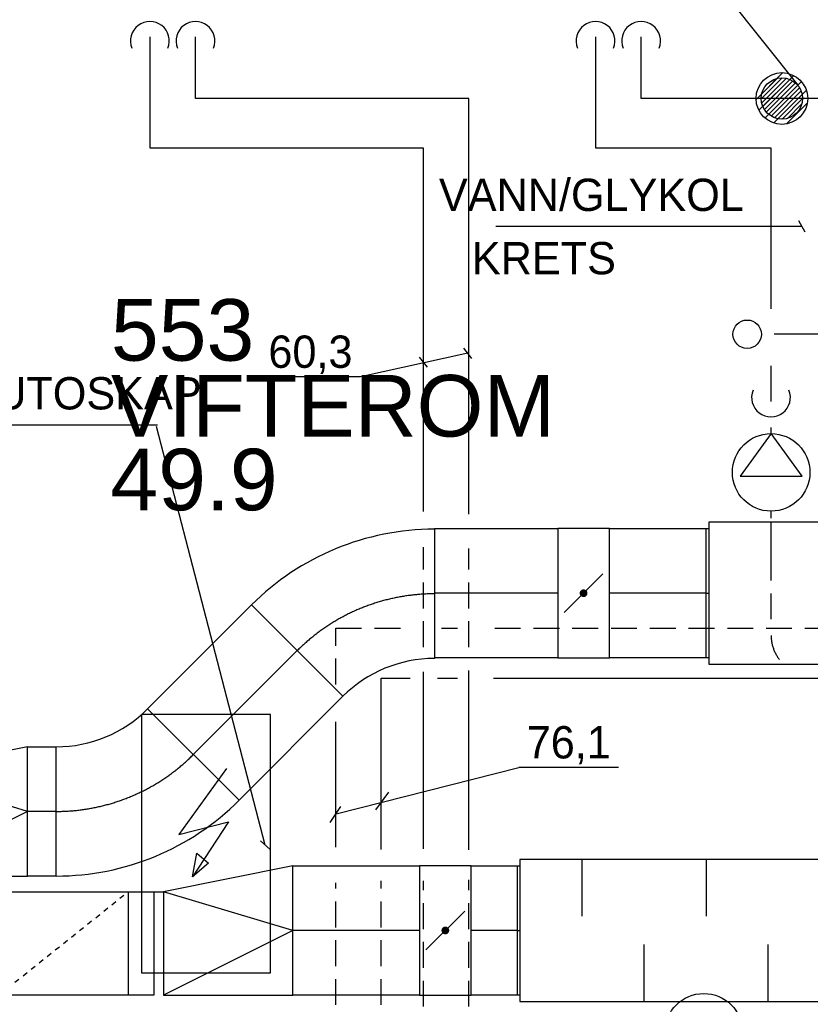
# Model space of a CAD drawing. Header units: millimetres. Extents: x 0 to 83248, y 0 to 52411.
# Tile 33 of 63: x 7752 to 10811, y 43587 to 47396. Entities that reach past the tile are written whole.
import ezdxf
from ezdxf.enums import TextEntityAlignment as Align

# ---------------------------------------------------------------- set-up
doc = ezdxf.new("R2010")
doc.units = ezdxf.units.MM
doc.header["$LTSCALE"] = 50
doc.header["$MEASUREMENT"] = 0
doc.header["$PDMODE"] = 1
for name, pattern in [('2V-CENT', [23, 20, -1.5, 0, -1.5]), ('DASHED_2', [3, 2, -1]), ('V-GOMD', [0.8, 0.4, -0.4]), ('V-KU', [2, 1, 1]), ('V-SPV', [7, 5, -1, 0, -1]), ('V-V', [2, 1, 1])]:
    doc.linetypes.add(name, pattern=pattern)
doc.layers.get('0').update_dxf_attribs({"linetype": 'CONTINUOUS'})
for name, color, linetype in [('20605A200D001$0$832 Rominfo', 7, 'CONTINUOUS'), ('UTSP', 4, 'CONTINUOUS'), ('UTSP_T', 1, 'CONTINUOUS'), ('V050', 1, 'CONTINUOUS'), ('V051', 1, 'CONTINUOUS'), ('V060-', 3, 'CONTINUOUS'), ('V080-', 3, 'CONTINUOUS'), ('V090-', 2, 'CONTINUOUS'), ('V100-', 6, 'CONTINUOUS'), ('V110-', 6, 'CONTINUOUS'), ('V111-', 1, 'CONTINUOUS')]:
    doc.layers.add(name, color=color, linetype=linetype)
doc.styles.add('20605A200D001$0$Arial', font='arial.ttf', dxfattribs={"height": 238.125})
doc.styles.add('FISO', font='fiso')
doc.styles.add('ISO', font='ISO')
doc.styles.add('SIMPLEX', font='SIMPLEX')

# ---------------------------------------------------------------- blocks, each defined once
blk = doc.blocks.new('KRBOJ90_N', base_point=(16242.5, 22615))
at = {"color": 0, "linetype": 'ByBlock'}
for p, q in [((16241.8, 22614.5), (16241.8, 22615.5)), ((16241.8, 22615.5), (16242, 22615.5)), ((16242, 22615.5), (16243, 22615.5)), ((16243, 22615.5), (16243, 22614.5)), ((16242, 22614.5), (16241.8, 22614.5)), ((16243, 22614.5), (16242, 22614.5))]:
    blk.add_line(p, q, dxfattribs=at)
at = {"color": 0, "linetype": 'V-GOMD'}
blk.add_line((16242, 22614.5), (16242, 22615.5), dxfattribs=at)
blk = doc.blocks.new('2RBOJ90_N', base_point=(16242.5, 22615))
blk.add_point((16241.8, 22615))
at = {"color": 0, "linetype": 'ByBlock'}
blk.add_blockref('KRBOJ90_N', (16242.5, 22615), dxfattribs=at)
at = {"style": 'ISO', "flags": 3}
blk.add_attdef('0', (16242.5, 22615), '', height=1, dxfattribs=at)
blk = doc.blocks.new('KCHDIMF_500X400X500')
at = {"color": 0, "linetype": 'ByBlock'}
for p, q in [((-250, -250), (-250, 250)), ((-250, 250), (250, 150)), ((250, 150), (250, -250)), ((250, -250), (-250, -250))]:
    blk.add_line(p, q, dxfattribs=at)
at = {"color": 1, "linetype": 'Continuous'}
for q in [(250, 150), (250, -250)]:
    blk.add_line((-250, 0), q, dxfattribs=at)
blk = doc.blocks.new('2CHDIMF_500X400X500')
for p in [(-250, 0), (250, -50)]:
    blk.add_point(p)
at = {"color": 0, "linetype": 'ByBlock'}
blk.add_blockref('KCHDIMF_500X400X500', (0, 0), dxfattribs=at)
at = {"style": 'FISO', "flags": 3}
blk.add_attdef('0', (0, 0), '', height=1, dxfattribs=at)
blk = doc.blocks.new('CBOJ45_P', base_point=(16236.0614, 22619.8368))
at = {"color": 0, "linetype": 'ByBlock'}
blk.add_arc((16235.4401, 22621.3368, 0.6865), 1.5, 270, 315, dxfattribs=at)
blk = doc.blocks.new('KBOJ45_P', base_point=(16236.0614, 22619.8368))
at = {"color": 0, "linetype": 'ByBlock'}
for p, q in [((16236.1472, 22620.6297), (16236.8543, 22619.9226)), ((16235.4401, 22619.3368, 0.6865), (16235.4401, 22620.3368, 0.6865))]:
    blk.add_line(p, q, dxfattribs=at)
for radius in [1, 2]:
    blk.add_arc((16235.4401, 22621.3368, 0.6865), radius, 270, 315, dxfattribs=at)
blk = doc.blocks.new('3BOJ45_P', base_point=(16236.0614, 22619.8368))
for p in [(16236.5008, 22620.2762), (16235.4401, 22619.8368)]:
    blk.add_point(p)
at = {"color": 0, "linetype": 'ByBlock'}
blk.add_blockref('KBOJ45_P', (16236.0614, 22619.8368), dxfattribs=at)
at = {"color": 1, "linetype": '2V-CENT'}
blk.add_blockref('CBOJ45_P', (16236.0614, 22619.8368), dxfattribs=at)
at = {"style": 'ISO', "flags": 3}
blk.add_attdef('0', (16236.0614, 22619.8368), '', height=1, dxfattribs=at)
blk = doc.blocks.new('LD_P')
for p, q in [((-0.5, 0.5), (-0.5, -0.5)), ((0.5, 0.5), (-0.5, 0.5)), ((0.5, -0.5), (0.5, 0.5)), ((-0.5, -0.5), (0.5, -0.5))]:
    blk.add_line(p, q)
at = {"color": 1}
for p, q in [((-0.3, 0.5), (-0.3, 0.1)), ((0.1, 0.5), (0.1, 0.1)), ((-0.1, -0.5), (-0.1, -0.1)), ((0.3, -0.5), (0.3, -0.1))]:
    blk.add_line(p, q, dxfattribs=at)
blk = doc.blocks.new('C3A', base_point=(16246, 22590.5))
at = {"color": 0, "linetype": 'ByBlock'}
blk.add_line((16247, 22590.5), (16246, 22590.5), dxfattribs=at)
blk = doc.blocks.new('K3A', base_point=(16246, 22590.5))
at = {"color": 0, "linetype": 'ByBlock'}
for p, q in [((16246, 22591), (16247, 22591)), ((16247, 22591), (16247, 22590)), ((16247, 22590), (16246, 22590))]:
    blk.add_line(p, q, dxfattribs=at)
blk = doc.blocks.new('33A', base_point=(16246, 22590.5))
blk.add_point((16247, 22590.5))
at = {"color": 0, "linetype": 'ByBlock'}
blk.add_blockref('K3A', (16246, 22590.5), dxfattribs=at)
at = {"color": 1, "linetype": '2V-CENT'}
blk.add_blockref('C3A', (16246, 22590.5), dxfattribs=at)
at = {"style": 'SIMPLEX', "flags": 3}
blk.add_attdef('0', (16246, 22590.5), '', height=1, dxfattribs=at)
blk = doc.blocks.new('KSP_P', base_point=(16239.5, 22597.5))
at = {"color": 0, "linetype": 'ByBlock'}
for p, q in [((16240, 22598), (16239, 22598)), ((16239, 22598), (16239, 22597)), ((16240, 22597), (16240, 22598)), ((16239, 22597), (16240, 22597))]:
    blk.add_line(p, q, dxfattribs=at)
blk = doc.blocks.new('2SP_P', base_point=(16239.5, 22597.5))
for p in [(16239, 22597.5), (16240, 22597.5)]:
    blk.add_point(p)
at = {"color": 0, "linetype": 'ByBlock'}
blk.add_blockref('KSP_P', (16239.5, 22597.5), dxfattribs=at)
at = {"style": 'SIMPLEX', "flags": 3}
blk.add_attdef('0', (16239.5, 22597.5), '', height=1, dxfattribs=at)
blk = doc.blocks.new('SPJALL', base_point=(16229, 22594))
at = {"color": 1}
blk.add_line((16228.625, 22593.625), (16229.375, 22594.375), dxfattribs=at)
at = {"color": 1, "const_width": 0.075}
blk.add_lwpolyline([(16229, 22594.0375, -1), (16229, 22593.9625, -1), (16229, 22594.0375, -1)], format="xyb", dxfattribs=at)
blk = doc.blocks.new('VUN')
at = {"color": 0}
blk.add_circle((0, 0), 0.5, dxfattribs=at)
blk = doc.blocks.new('BC')
at = {"color": 0}
blk.add_circle((0, 0), 0.5, dxfattribs=at)
blk = doc.blocks.new('*X121')
at = {"color": 0}
for p, q in [((10600.9, 47087.6), (10704.5, 47191.3)), ((10611.9, 47045.6), (10746.6, 47180.2)), ((10635.2, 47015.8), (10776.3, 47156.9)), ((10668.9, 46996.5), (10795.6, 47123.2)), ((10718.3, 46992.9), (10799.2, 47073.8))]:
    blk.add_line(p, q, dxfattribs=at)
blk = doc.blocks.new('R44')
at = {"color": 0}
for p, q in [((3, 0), (-0.3, 2.4)), ((-0.3, 2.4), (-0.3, -2.4)), ((-0.3, -2.4), (3, 0))]:
    blk.add_line(p, q, dxfattribs=at)
blk.add_circle((0, 0), 3, dxfattribs=at)
for p in [(0, 3), (-3, 0), (3, 0), (0, -3)]:
    blk.add_point(p, dxfattribs=at)
blk = doc.blocks.new('*X167')
at = {"color": 0}
for p, q in [((10620.8, 47089.8), (10702.3, 47171.3)), ((10622.7, 47074), (10718.1, 47169.4)), ((10622.9, 47109.6), (10682.5, 47169.2)), ((10626.9, 47060.6), (10731.5, 47165.2)), ((10632.9, 47048.9), (10743.2, 47159.2)), ((10640.5, 47038.8), (10753.3, 47151.7)), ((10649.4, 47030), (10762.1, 47142.7)), ((10659.7, 47022.7), (10769.4, 47132.4)), ((10671.6, 47016.9), (10775.3, 47120.5)), ((10685.2, 47012.9), (10779.3, 47106.9)), ((10701.4, 47011.3), (10780.8, 47090.7)), ((10721.9, 47014.2), (10777.9, 47070.2))]:
    blk.add_line(p, q, dxfattribs=at)
blk = doc.blocks.new('20605A200D001')
at = {"layer": '20605A200D001$0$832 Rominfo', "color": 7, "style": '20605A200D001$0$Arial'}
for s, p in [('553', (23574, 43746.4)), ('VIFTEROM', (23574.4, 43452.8)), ('49.9', (23572, 43167.4))]:
    blk.add_text(s, height=238.12, dxfattribs=at).set_placement(p)

msp = doc.modelspace()

# ---------------------------------------------------------------- linework, layer by layer
at = {"layer": 'UTSP'}
msp.add_circle((10700.79, 47091.33), 80, dxfattribs=at)
at = {"layer": 'UTSP_T'}
msp.add_line((10491.05, 47484.1), (10762.09, 47142.73), dxfattribs=at)
at = {"layer": 'V050'}
for p, q in [((8722.46, 44708.53), (8222.46, 44708.53)), ((8222.46, 44708.53), (8222.46, 43708.53)), ((8722.46, 43708.53), (8722.46, 44708.53)), ((8222.46, 43708.53), (8722.46, 43708.53))]:
    msp.add_line(p, q, dxfattribs=at)
at = {"layer": 'V050', "color": 3}
for p, q in [((8552.36, 44498.69), (8367.56, 44244.28)), ((8367.56, 44244.28), (8559.34, 44293.07)), ((8559.34, 44293.07), (8419.86, 44080.47)), ((8419.86, 44080.47), (8437.3, 44171.09)), ((8437.3, 44171.09), (8482.63, 44132.75)), ((8482.63, 44132.75), (8419.86, 44080.47))]:
    msp.add_line(p, q, dxfattribs=at)
at = {"layer": 'V051'}
for p, q in [((7520.38, 45828.24), (8284.36, 45828.24)), ((8701.79, 44201.88), (8280.86, 45822.77)), ((8683.3, 44218.71), (8720.27, 44185.04))]:
    msp.add_line(p, q, dxfattribs=at)
at = {"layer": 'V060-', "linetype": 'Continuous'}
for p, q in [((9356.04, 45427.2, 250), (9833.39, 45427.2, 250)), ((10033.39, 45427.2, 250), (10407.83, 45427.2, 250)), ((8246.74, 44729.45), (8648.93, 45131.83, 343.23)), ((9833.39, 44927.2, 250), (9356.04, 44927.2, 250)), ((10407.83, 44927.2, 250), (10033.39, 44927.2, 250)), ((9002.48, 44778.27, 343.23), (8600.29, 44375.89)), ((7782.23, 44583), (7893.18, 44583)), ((8808.53, 44122.39), (9298.62, 44122.39)), ((9498.62, 44122.39), (9677.27, 44122.39)), ((7893.18, 44083), (7782.23, 44083)), ((8271.34, 44022.39), (8308.53, 44022.39)), ((9298.62, 43622.39), (8808.53, 43622.39)), ((8895.28, 43622.39), (8858.08, 43622.39)), ((9677.27, 43622.39), (9498.62, 43622.39))]:
    msp.add_line(p, q, dxfattribs=at)
at = {"layer": 'V060-', "color": 1, "linetype": '2V-CENT'}
for p, q in [((9833.39, 45177.2, 250), (9356.04, 45177.2, 250)), ((10407.83, 45177.2, 250), (10033.39, 45177.2, 250)), ((8423.51, 44552.67), (8825.71, 44955.05, 343.23)), ((7893.18, 44333), (7782.23, 44333)), ((9298.62, 43872.39), (8808.53, 43872.39)), ((9677.27, 43872.39), (9498.62, 43872.39))]:
    msp.add_line(p, q, dxfattribs=at)
at = {"layer": 'V060-', "color": 1, "linetype": 'V-GOMD'}
msp.add_line((7670.87, 43622), (8170.87, 44022), dxfattribs=at)
at = {"layer": 'V090-', "linetype": 'V-SPV'}
msp.add_line((10921.3, 46179.24), (10622.26, 46179.24), dxfattribs=at)
at = {"layer": 'V100-', "linetype": 'V-V'}
for p, q in [((8256.07, 46899.3), (8256.07, 47330.14)), ((8431.68, 47090.78), (8431.68, 47330.14)), ((9980.28, 46899.3), (9980.28, 47330.14)), ((10155.9, 47090.78), (10155.9, 47330.14)), ((9489.97, 47090.78), (8431.68, 47090.78)), ((10887.29, 47090.78), (10155.9, 47090.78)), ((9314.36, 46899.3), (8256.07, 46899.3)), ((10659.06, 46899.3), (9980.28, 46899.3))]:
    msp.add_line(p, q, dxfattribs=at)
at = {"layer": 'V100-', "linetype": 'V-KU'}
for p, q in [((9489.97, 45483.65), (9489.97, 47090.78)), ((9314.36, 45493.95), (9314.36, 46899.3)), ((9489.97, 44183.73), (9489.97, 44878.29)), ((9314.36, 44188.16), (9314.36, 44873.14))]:
    msp.add_line(p, q, dxfattribs=at)
at = {"layer": 'V100-', "linetype": 'DASHED_2'}
for p, q in [((9314.36, 44968.45), (9314.36, 45354.85)), ((9489.97, 44968.45), (9489.97, 45349.7)), ((9314.36, 42827.99), (9314.36, 44063.94)), ((9489.97, 42827.99), (9489.97, 44068.38))]:
    msp.add_line(p, q, dxfattribs=at)
at = {"layer": 'V100-', "color": 1}
for centre in [(8255.58, 47314.15), (8431.75, 47314.15), (9979.8, 47314.15), (10155.97, 47314.15)]:
    msp.add_arc(centre, 75, 338.05437, 561.94563, dxfattribs=at)
at = {"layer": 'V110-', "linetype": 'V-KU'}
for p, q in [((10659.06, 46277.46), (10659.06, 46899.3)), ((10659.06, 45918.56), (10659.06, 46056.93)), ((10659.06, 45794.71), (10659.06, 45818.34)), ((10659.06, 45468.09), (10659.06, 45494.71)), ((9150.1, 44848.97), (9262.48, 44848.97)), ((9368.15, 44848.97), (9445.47, 44848.97)), ((9584.64, 44848.97), (11567.07, 44848.97))]:
    msp.add_line(p, q, dxfattribs=at)
at = {"layer": 'V110-', "linetype": 'DASHED_2'}
for p, q in [((10659.06, 45076.65), (10659.06, 45375.38)), ((8974.49, 45042.09), (9249.6, 45042.09)), ((8974.49, 44824.2), (8974.49, 45042.09)), ((9383.62, 45042.09), (9445.47, 45042.09)), ((9589.8, 45042.09), (11184.53, 45042.09)), ((8974.49, 42834.39), (8974.49, 44056.25)), ((9150.1, 42834.39), (9150.1, 44064.92))]:
    msp.add_line(p, q, dxfattribs=at)
at = {"layer": 'V110-', "linetype": 'V-GOMD'}
msp.add_line((9314.36, 44995.59), (9314.36, 45042.09), dxfattribs=at)
at = {"layer": 'V110-', "linetype": 'V-V'}
for p, q in [((9150.1, 44186.24), (9150.1, 44848.97)), ((8974.49, 44194.91), (8974.49, 44679.94))]:
    msp.add_line(p, q, dxfattribs=at)
at = {"layer": 'V110-', "color": 1}
msp.add_arc((10658.58, 45934.55), 75, 158.05437, 381.94563, dxfattribs=at)
at = {"layer": 'V110-', "linetype": 'DASHED_2'}
msp.add_arc((10809.06, 45013.59), 150, 180, 221.6012, dxfattribs=at)
at = {"layer": 'V111-'}
for p, q in [((10459.23, 46596.12), (9594.57, 46596.12)), ((10778.53, 46596.12), (10459.23, 46596.12)), ((10791.03, 46574.47), (10766.03, 46617.77)), ((9485.69, 46105.51), (9069.72, 46014.06)), ((9501.06, 46085.78), (9470.33, 46125.23)), ((9329.71, 46051.53), (9298.98, 46090.97)), ((9069.72, 46014.06), (8683.76, 46014.06)), ((8975.7, 44324.1), (9683.24, 44502.8)), ((10069.2, 44502.8), (9683.24, 44502.8)), ((9178.77, 44406.86), (9128.98, 44339.06)), ((8992.74, 44351.83), (8951.92, 44289.63))]:
    msp.add_line(p, q, dxfattribs=at)

# ---------------------------------------------------------------- block references
at = {"layer": 'UTSP'}
msp.add_blockref('*X167', (0, 0), dxfattribs=at)
at = {"layer": 'V060-'}
msp.add_blockref('20605A200D001', (-15469.5, 2330.58), dxfattribs=at)
for name, p, xscale, yscale, zscale, rotation in [('LD_P', (11017.83, 45177.2, 250), 1200, 550, 1200, 180), ('SPJALL', (9933.39, 45177.2, 250), 200, 200, 200, 180.0000000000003), ('LD_P', (10287.27, 43872.39), 1200, 550, 1200, 180.0000000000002), ('SPJALL', (9398.62, 43872.39), 200, 200, 200, 180)]:
    msp.add_blockref(name, p, dxfattribs=dict(at, xscale=xscale, yscale=yscale, zscale=zscale, rotation=rotation))
at = {"layer": 'V060-', "linetype": 'Continuous'}
for name, p, xscale, yscale, zscale, rotation in [('3BOJ45_P', (9045.38, 45174.72), 500, 500, 500, 180), ('2SP_P', (9933.39, 45177.2, 250), 200, 500.0000000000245, 200, 180.0000000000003), ('33A', (10417.83, 45177.2, 250), 10, 500.0000000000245, 10, 180), ('2SP_P', (9398.62, 43872.39), 200, 500, 200, 180), ('33A', (9687.27, 43872.39), 10, 500, 10, 180.0000000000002), ('2RBOJ90_N', (7920.87, 43822), 500, 400, 500, 180)]:
    msp.add_blockref(name, p, dxfattribs=dict(at, xscale=xscale, yscale=yscale, zscale=zscale, rotation=rotation))
at = {"layer": 'V060-', "linetype": 'Continuous', "xscale": 500, "yscale": 500, "zscale": 500}
msp.add_blockref('3BOJ45_P', (8203.84, 44333, -343.23), dxfattribs=at)
at = {"layer": 'V060-', "linetype": 'Continuous', "xscale": -1}
for p in [(7532.23, 44333), (8558.53, 43872.39)]:
    msp.add_blockref('2CHDIMF_500X400X500', p, dxfattribs=at)
at = {"layer": 'V080-', "color": 1}
msp.add_blockref('*X121', (0, 0), dxfattribs=at)
at = {"layer": 'V090-', "color": 1, "xscale": 200, "yscale": 200, "zscale": 200}
msp.add_blockref('BC', (10700.79, 47091.33), dxfattribs=at)
at = {"layer": 'V090-', "color": 1, "xscale": 110, "yscale": 110, "zscale": 110, "rotation": 90}
msp.add_blockref('VUN', (10566.33, 46179.24), dxfattribs=at)
at = {"layer": 'V110-', "color": 1, "xscale": 50, "yscale": 50, "zscale": 50, "rotation": 89.9999999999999}
msp.add_blockref('R44', (10659.06, 45644.71), dxfattribs=at)
at = {"layer": 'V110-', "color": 1, "xscale": 300, "yscale": 300, "zscale": 300}
msp.add_blockref('VUN', (10398.65, 43478.56), dxfattribs=at)

# ---------------------------------------------------------------- texts
at = {"layer": 'V051', "color": 1, "style": 'FISO'}
msp.add_text('AUTOSKAP', height=125, dxfattribs=at).set_placement((7545.38, 45888.24))
at = {"layer": 'V111-', "color": 1, "style": 'FISO'}
for s, p in [('VANN/GLYKOL', (10553.56, 46656.12)), ('KRETS', (10058.65, 46411.12))]:
    msp.add_text(s, height=125, dxfattribs=at).set_placement(p, align=Align.RIGHT)
for s, p in [('60,3', (8714.02, 46049.2)), ('76,1', (9713.5, 44537.93))]:
    msp.add_text(s, height=125, dxfattribs=at).set_placement(p)

doc.saveas('drawing.dxf')
